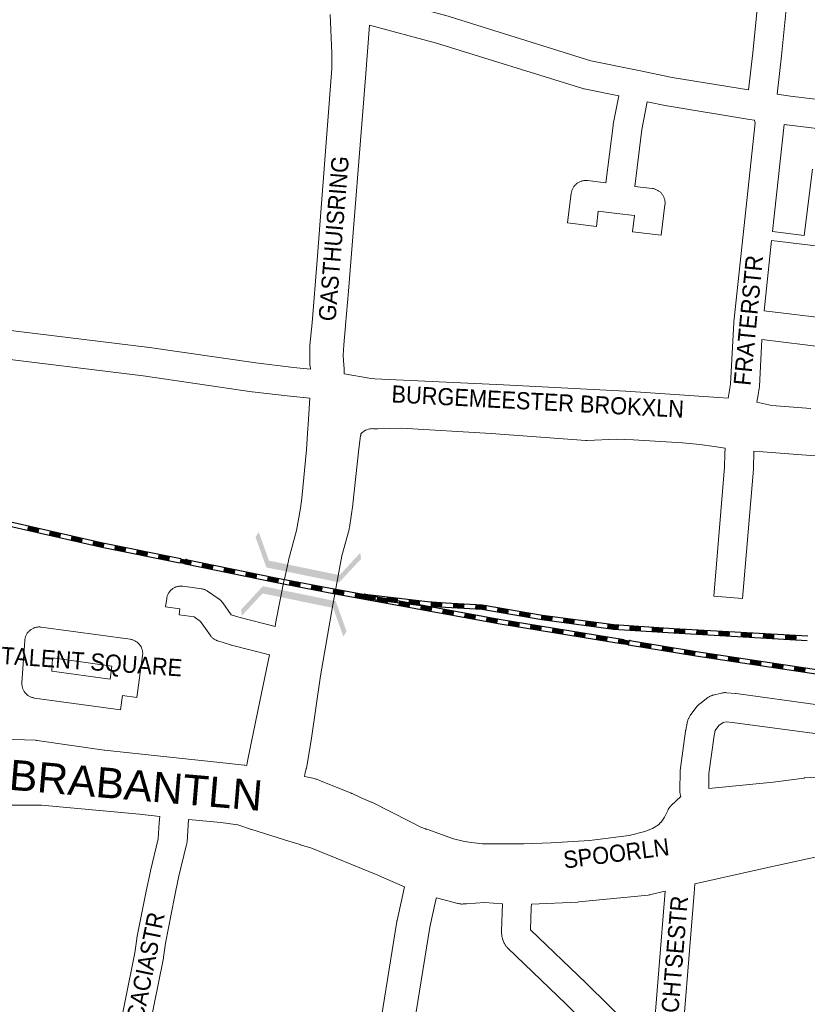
# Model space of a CAD drawing. Header units: metres. Extents: x 123819 to 142731, y 393440 to 405763.
# Tile 188 of 256: x 133383 to 133737, y 396775 to 397218. Entities that reach past the tile are written whole.
import ezdxf
from ezdxf.enums import TextEntityAlignment as Align

# ---------------------------------------------------------------- set-up
doc = ezdxf.new("R2010")
doc.units = ezdxf.units.M
doc.header["$MEASUREMENT"] = 0
for name, color, linetype, lineweight in [('gs-anno-wegen algemeen tekst', 7, 'Continuous', 0), ('gs-knt-aanvullende hoofdweg', 7, 'Continuous', 0), ('gs-knt-paden', 7, 'Continuous', 0), ('gs-knt-spoorlijn', 7, 'Continuous', 30), ('gs-knt-wegen algemeen', 7, 'Continuous', 0), ('gs-symb-viaduct', 7, 'Continuous', 0)]:
    doc.layers.add(name, color=color, linetype=linetype, lineweight=lineweight)
doc.styles.add('Style-Arial', font='arial.ttf')

# ---------------------------------------------------------------- blocks, each defined once
blk = doc.blocks.new('gg0-viaduct_64')
at = {"layer": 'gs-symb-viaduct', "linetype": 'Continuous'}
blk.add_hatch(color=7, dxfattribs=at).paths.add_polyline_path([(-5.576, -1.689), (-5.8, -1.4), (-4, 0), (4, 0), (5.8, -1.4), (5.576, -1.689), (3.875, -0.366), (-3.875, -0.366)])
blk = doc.blocks.new('gg0-viaduct_65')
at = {"layer": 'gs-symb-viaduct', "linetype": 'Continuous'}
blk.add_hatch(color=7, dxfattribs=at).paths.add_polyline_path([(-5.576, -1.689), (-5.8, -1.4), (-4, 0), (4, 0), (5.8, -1.4), (5.576, -1.689), (3.875, -0.366), (-3.875, -0.366)])

msp = doc.modelspace()

# ---------------------------------------------------------------- linework, layer by layer
at = {"layer": 'gs-knt-aanvullende hoofdweg', "color": 7, "linetype": 'Continuous', "flags": 128}
for points in [[(133513.93, 397060.83), (133513.9, 397061), (133513.72, 397062.23), (133513.67, 397062.65), (133513.64, 397063.07), (133513.53, 397065.82), (133513.53, 397066.21), (133513.54, 397066.59), (133513.56, 397066.87), (133513.55, 397067.15), (133513.54, 397067.49), (133513.6, 397070.95), (133513.61, 397071.26), (133513.64, 397071.57), (133514.65, 397081.67), (133516.87, 397109.85), (133523.52, 397195.98), (133523.55, 397202.88), (133522.74, 397220.3), (133522.74, 397220.31)], [(133540.35, 397215.5), (133538.54, 397191.77), (133538.54, 397191.74), (133530.93, 397095.87), (133530.93, 397095.83), (133529.63, 397080.55), (133529.62, 397080.44), (133529.61, 397080.34), (133528.92, 397071.7), (133528.61, 397066.92), (133528.92, 397062.67), (133529.02, 397061.33), (133529.03, 397061.14), (133529.03, 397061.1), (133529.04, 397061.04), (133529.04, 397060.76), (133529.03, 397058.8)], [(133497.98, 396945.25), (133498.35, 396947.25), (133498.37, 396947.34), (133502.11, 396966.27), (133502.11, 396966.28), (133502.15, 396966.49), (133504.01, 396974.71), (133504.08, 396974.96), (133507.6, 396988.35), (133509.45, 396998.33), (133510.05, 397002.92), (133512.15, 397024.53), (133512.71, 397034.3), (133512.72, 397034.36), (133512.8, 397035.89), (133512.81, 397035.95), (133513.59, 397047.77)], [(133536.47, 397031.72), (133536.47, 397031.69), (133536.47, 397031.54), (133536.46, 397031.32), (133536.45, 397031.17), (133536.43, 397030.95), (133536.41, 397030.8), (133535.64, 397024.99), (133532.96, 397000.13), (133532.92, 396999.81), (133531.37, 396989.64), (133531.33, 396989.36), (133531.31, 396989.27), (133531.3, 396989.22), (133531.29, 396989.18), (133531.27, 396989.08), (133531.2, 396988.81), (133527.97, 396976.9), (133527.97, 396976.9), (133523.96, 396954.96), (133518.45, 396922.94), (133514.3, 396894.95), (133514.28, 396894.8), (133512.04, 396881.58), (133511.99, 396881.31), (133511.93, 396881.03), (133511.56, 396879.53), (133511.14, 396877.71)], [(133485.24, 396882.72), (133485.48, 396883.93), (133485.48, 396883.95), (133485.78, 396885.41), (133485.78, 396885.42), (133485.79, 396885.44), (133490.37, 396907.99), (133490.38, 396908.03), (133495.48, 396932.46)], [(133314.97, 396893.76), (133342.02, 396894.48), (133342.19, 396894.48), (133342.26, 396894.49), (133364.86, 396894.88), (133365.06, 396894.88), (133365.25, 396894.88), (133390.34, 396894.03), (133390.62, 396894.01), (133390.75, 396894), (133390.8, 396894), (133390.89, 396893.99), (133391.16, 396893.96), (133421.3, 396889.64), (133421.31, 396889.64), (133477.4, 396883.61), (133484.05, 396882.89), (133484.38, 396882.85), (133485.24, 396882.72)], [(133511.14, 396877.71), (133515.66, 396876.8), (133515.99, 396876.72), (133516.33, 396876.63), (133516.66, 396876.52), (133516.99, 396876.4), (133518.4, 396875.82), (133532.19, 396870.22), (133532.38, 396870.14), (133532.56, 396870.06), (133536.61, 396868.15), (133540.88, 396866.39), (133541.15, 396866.28), (133541.41, 396866.15), (133558.56, 396857.47), (133563.51, 396854.97), (133565.49, 396854.22), (133565.73, 396854.15), (133565.78, 396854.14), (133566.08, 396854.04), (133566.12, 396854.02), (133578.11, 396849.76), (133582.5, 396848.7), (133584.94, 396848.21), (133591.08, 396847.56), (133592.89, 396847.49), (133609.76, 396847.45), (133609.78, 396847.45), (133621.92, 396847.9), (133639.13, 396849), (133656.96, 396851.28), (133664.01, 396853.09), (133667.49, 396854.39), (133670.2, 396856.04), (133671.13, 396857.02), (133671.4, 396857.3), (133672.84, 396859.47), (133674.32, 396862.52), (133674.48, 396862.82), (133674.5, 396862.86), (133674.65, 396863.12), (133674.68, 396863.16), (133674.7, 396863.2), (133674.75, 396863.28), (133674.83, 396863.4), (133674.88, 396863.47), (133674.91, 396863.53), (133674.96, 396863.59), (133675.03, 396863.68), (133675.1, 396863.78), (133675.14, 396863.84), (133675.18, 396863.89), (133675.23, 396863.95), (133675.33, 396864.07), (133675.39, 396864.14), (133675.42, 396864.17), (133675.45, 396864.21), (133675.65, 396864.43), (133675.69, 396864.46), (133675.93, 396864.7), (133680.19, 396868.72)], [(133446.17, 396859.84), (133437.17, 396860.87), (133393.03, 396864.91), (133378.91, 396864.91), (133378.71, 396864.91), (133334.38, 396866.07)], [(133556.14, 396828.16), (133547.15, 396832.04), (133544.14, 396833.34), (133514.02, 396845.63), (133509.29, 396847.11), (133509.24, 396847.13), (133504.22, 396848.71), (133504.13, 396848.74), (133487.53, 396853.95), (133487.4, 396853.99), (133481.26, 396856.02), (133473.69, 396857.04), (133459.12, 396858.47)], [(133910.69, 396841.49), (133905.99, 396842.25), (133870.93, 396846.87), (133859.88, 396847.52), (133859.77, 396847.53), (133835.1, 396849.36), (133835.08, 396849.36), (133803.08, 396850.13), (133783.45, 396848.74), (133766.45, 396846.5), (133749.34, 396843.51), (133716.61, 396836.22), (133686.51, 396829.51)], [(133540.8, 396738.98), (133552.7, 396812.64), (133552.74, 396812.85), (133552.78, 396813.07), (133556.14, 396828.16)], [(133570.43, 396823.25), (133570.21, 396822.27), (133567.49, 396810.03), (133555.96, 396738.63)], [(133600.06, 396820.57), (133592.02, 396821.1), (133584.01, 396820.57), (133582.48, 396820.47), (133582.13, 396820.45), (133581.78, 396820.45), (133581.44, 396820.47), (133581.09, 396820.5), (133580.75, 396820.55), (133580.4, 396820.62), (133580.07, 396820.7), (133570.43, 396823.25)], [(133673.19, 396826.29), (133666.68, 396824.66), (133666.33, 396824.58), (133665.96, 396824.52), (133665.6, 396824.47), (133634.45, 396821.37), (133634.03, 396821.34), (133613.08, 396820.42)]]:
    msp.add_lwpolyline(points, dxfattribs=at)
at = {"layer": 'gs-knt-paden', "color": 7, "linetype": 'Continuous', "flags": 128}
for points in [[(133721.44, 397122.72), (133735.67, 397120.98), (133739.31, 397150.77)], [(133801.04, 397076.97), (133804.9, 397108.42), (133737.17, 397116.74), (133721.01, 397118.73)]]:
    msp.add_lwpolyline(points, dxfattribs=at)
at = {"layer": 'gs-knt-spoorlijn', "color": 7, "linetype": 'Continuous'}
for p, q in [((133386.79, 396988.64), (133391.66, 396987.53)), ((133386.83, 396988.84), (133391.71, 396987.73)), ((133386.87, 396989.03), (133391.75, 396987.92)), ((133386.92, 396989.23), (133391.8, 396988.12)), ((133386.96, 396989.42), (133391.84, 396988.31)), ((133387.01, 396989.62), (133391.88, 396988.51)), ((133387.05, 396989.81), (133391.93, 396988.7)), ((133387.1, 396990.01), (133391.97, 396988.9)), ((133387.14, 396990.2), (133392.02, 396989.09)), ((133396.58, 396986.62), (133401.46, 396985.52)), ((133396.63, 396986.82), (133401.5, 396985.71)), ((133396.67, 396987.01), (133401.55, 396985.91)), ((133396.72, 396987.21), (133401.59, 396986.1)), ((133396.76, 396987.4), (133401.64, 396986.3)), ((133396.8, 396987.6), (133401.68, 396986.49)), ((133396.85, 396987.79), (133401.72, 396986.69)), ((133396.89, 396987.99), (133401.77, 396986.88)), ((133396.54, 396986.43), (133401.42, 396985.32)), ((133406.29, 396984.22), (133411.17, 396983.11)), ((133406.34, 396984.41), (133411.21, 396983.31)), ((133406.38, 396984.61), (133411.26, 396983.5)), ((133406.42, 396984.8), (133411.3, 396983.7)), ((133406.47, 396985), (133411.34, 396983.89)), ((133406.51, 396985.19), (133411.39, 396984.09)), ((133406.56, 396985.39), (133411.43, 396984.28)), ((133406.6, 396985.58), (133411.48, 396984.48)), ((133406.65, 396985.78), (133411.52, 396984.67)), ((133416.09, 396982.2), (133420.96, 396981.1)), ((133416.13, 396982.4), (133421.01, 396981.29)), ((133416.18, 396982.59), (133421.05, 396981.49)), ((133416.22, 396982.79), (133421.1, 396981.68)), ((133416.26, 396982.98), (133421.14, 396981.88)), ((133416.31, 396983.18), (133421.19, 396982.07)), ((133416.35, 396983.37), (133421.23, 396982.27)), ((133416.4, 396983.57), (133421.27, 396982.46)), ((133416.04, 396982.01), (133420.92, 396980.9)), ((133425.84, 396979.92), (133430.74, 396978.93)), ((133425.88, 396980.12), (133430.78, 396979.12)), ((133425.92, 396980.31), (133430.82, 396979.32)), ((133425.96, 396980.51), (133430.86, 396979.52)), ((133426, 396980.71), (133430.9, 396979.71)), ((133426.04, 396980.9), (133430.94, 396979.91)), ((133426.08, 396981.1), (133430.98, 396980.1)), ((133426.12, 396981.29), (133431.02, 396980.3)), ((133426.16, 396981.49), (133431.06, 396980.5)), ((133435.64, 396977.93), (133440.54, 396976.94)), ((133435.68, 396978.13), (133440.58, 396977.14)), ((133435.72, 396978.33), (133440.62, 396977.33)), ((133435.76, 396978.52), (133440.66, 396977.53)), ((133435.8, 396978.72), (133440.7, 396977.72)), ((133435.84, 396978.91), (133440.74, 396977.92)), ((133435.88, 396979.11), (133440.78, 396978.12)), ((133435.92, 396979.31), (133440.82, 396978.31)), ((133435.96, 396979.5), (133440.86, 396978.51)), ((133445.44, 396975.95), (133450.34, 396974.95)), ((133445.48, 396976.14), (133450.38, 396975.15)), ((133445.52, 396976.34), (133450.42, 396975.35)), ((133445.56, 396976.54), (133450.46, 396975.54)), ((133445.6, 396976.73), (133450.5, 396975.74)), ((133445.64, 396976.93), (133450.54, 396975.93)), ((133445.68, 396977.12), (133450.58, 396976.13)), ((133445.72, 396977.32), (133450.62, 396976.33)), ((133445.76, 396977.52), (133450.66, 396976.52)), ((133455.24, 396973.96), (133460.14, 396972.97)), ((133455.28, 396974.16), (133460.18, 396973.16)), ((133455.32, 396974.35), (133460.22, 396973.36)), ((133455.36, 396974.55), (133460.26, 396973.55)), ((133455.4, 396974.74), (133460.3, 396973.75)), ((133455.44, 396974.94), (133460.34, 396973.95)), ((133455.48, 396975.14), (133460.38, 396974.14)), ((133455.52, 396975.33), (133460.42, 396974.34)), ((133455.56, 396975.53), (133460.46, 396974.53)), ((133465.32, 396973.35), (133470.22, 396972.35)), ((133465.36, 396973.54), (133470.26, 396972.55)), ((133465.04, 396971.97), (133469.94, 396970.98)), ((133465.08, 396972.17), (133469.98, 396971.18)), ((133465.12, 396972.37), (133470.02, 396971.37)), ((133465.16, 396972.56), (133470.06, 396971.57)), ((133465.2, 396972.76), (133470.1, 396971.76)), ((133465.24, 396972.95), (133470.14, 396971.96)), ((133465.28, 396973.15), (133470.18, 396972.16)), ((133474.85, 396969.99), (133479.75, 396968.99)), ((133474.88, 396970.18), (133479.79, 396969.19)), ((133474.92, 396970.38), (133479.83, 396969.39)), ((133474.96, 396970.57), (133479.86, 396969.58)), ((133475, 396970.77), (133479.9, 396969.78)), ((133475.04, 396970.97), (133479.94, 396969.97)), ((133475.08, 396971.16), (133479.98, 396970.17)), ((133475.12, 396971.36), (133480.02, 396970.37)), ((133475.16, 396971.55), (133480.06, 396970.56)), ((133484.84, 396968.98), (133489.74, 396967.99)), ((133484.88, 396969.18), (133489.78, 396968.18)), ((133484.92, 396969.37), (133489.82, 396968.38)), ((133484.96, 396969.57), (133489.86, 396968.57)), ((133484.65, 396968), (133489.55, 396967.01)), ((133484.69, 396968.2), (133489.59, 396967.2)), ((133484.73, 396968.39), (133489.63, 396967.4)), ((133484.77, 396968.59), (133489.67, 396967.59)), ((133484.8, 396968.78), (133489.71, 396967.79)), ((133494.45, 396966.01), (133499.35, 396965.02)), ((133494.49, 396966.21), (133499.39, 396965.22)), ((133494.53, 396966.4), (133499.43, 396965.41)), ((133494.57, 396966.6), (133499.47, 396965.61)), ((133494.61, 396966.8), (133499.51, 396965.8)), ((133494.65, 396966.99), (133499.55, 396966)), ((133494.68, 396967.19), (133499.59, 396966.2)), ((133494.72, 396967.38), (133499.62, 396966.39)), ((133494.76, 396967.58), (133499.66, 396966.59)), ((133504.34, 396964.48), (133509.25, 396963.54)), ((133504.38, 396964.68), (133509.29, 396963.74)), ((133504.42, 396964.88), (133509.33, 396963.93)), ((133504.46, 396965.07), (133509.37, 396964.13)), ((133504.49, 396965.27), (133509.41, 396964.33)), ((133504.53, 396965.47), (133509.44, 396964.52)), ((133504.57, 396965.66), (133509.48, 396964.72)), ((133504.27, 396964.09), (133509.18, 396963.15)), ((133504.31, 396964.29), (133509.22, 396963.35)), ((133514.09, 396962.21), (133519, 396961.27)), ((133514.13, 396962.4), (133519.04, 396961.46)), ((133514.17, 396962.6), (133519.08, 396961.66)), ((133514.2, 396962.8), (133519.11, 396961.85)), ((133514.24, 396962.99), (133519.15, 396962.05)), ((133514.28, 396963.19), (133519.19, 396962.25)), ((133514.32, 396963.39), (133519.23, 396962.44)), ((133514.35, 396963.58), (133519.26, 396962.64)), ((133514.39, 396963.78), (133519.3, 396962.84)), ((133523.92, 396960.32), (133528.83, 396959.42)), ((133523.95, 396960.52), (133528.87, 396959.62)), ((133523.99, 396960.71), (133528.91, 396959.81)), ((133524.02, 396960.91), (133528.94, 396960.01)), ((133524.06, 396961.11), (133528.98, 396960.21)), ((133524.1, 396961.3), (133529.02, 396960.4)), ((133524.13, 396961.5), (133529.05, 396960.6)), ((133524.17, 396961.7), (133529.09, 396960.8)), ((133524.21, 396961.89), (133529.12, 396960.99)), ((133534.04, 396960.09), (133538.96, 396959.19)), ((133533.75, 396958.52), (133538.67, 396957.62)), ((133533.79, 396958.71), (133538.71, 396957.81)), ((133533.83, 396958.91), (133538.74, 396958.01)), ((133533.86, 396959.11), (133538.78, 396958.21)), ((133533.9, 396959.3), (133538.82, 396958.4)), ((133533.93, 396959.5), (133538.85, 396958.6)), ((133533.97, 396959.7), (133538.89, 396958.8)), ((133534.01, 396959.89), (133538.92, 396958.99)), ((133538.08, 396957.89), (133543.04, 396957.31)), ((133538.1, 396958.09), (133543.07, 396957.51)), ((133538.12, 396958.29), (133543.09, 396957.7)), ((133538.15, 396958.49), (133543.11, 396957.9)), ((133538.17, 396958.69), (133543.14, 396958.1)), ((133538.19, 396958.88), (133543.16, 396958.3)), ((133538.22, 396959.08), (133543.18, 396958.5)), ((133538.24, 396959.28), (133543.21, 396958.7)), ((133538.26, 396959.48), (133543.23, 396958.9)), ((133543.59, 396956.72), (133548.51, 396955.81)), ((133543.63, 396956.91), (133548.54, 396956.01)), ((133543.66, 396957.11), (133548.58, 396956.21)), ((133543.7, 396957.31), (133548.62, 396956.4)), ((133543.73, 396957.5), (133548.65, 396956.6)), ((133543.77, 396957.7), (133548.69, 396956.8)), ((133543.81, 396957.9), (133548.72, 396956.99)), ((133543.84, 396958.09), (133548.76, 396957.19)), ((133543.88, 396958.29), (133548.8, 396957.39)), ((133548.01, 396956.72), (133552.98, 396956.14)), ((133548.03, 396956.92), (133553, 396956.34)), ((133548.06, 396957.12), (133553.02, 396956.54)), ((133548.08, 396957.32), (133553.05, 396956.74)), ((133548.1, 396957.52), (133553.07, 396956.93)), ((133548.13, 396957.72), (133553.09, 396957.13)), ((133548.15, 396957.92), (133553.12, 396957.33)), ((133548.17, 396958.11), (133553.14, 396957.53)), ((133548.2, 396958.31), (133553.16, 396957.73)), ((133553.57, 396955.7), (133558.49, 396954.8)), ((133553.61, 396955.9), (133558.52, 396955)), ((133553.64, 396956.09), (133558.56, 396955.19)), ((133553.68, 396956.29), (133558.6, 396955.39)), ((133553.71, 396956.49), (133558.63, 396955.59)), ((133557.96, 396955.76), (133562.93, 396955.17)), ((133557.99, 396955.95), (133562.95, 396955.37)), ((133558.01, 396956.15), (133562.98, 396955.57)), ((133558.03, 396956.35), (133563, 396955.77)), ((133558.06, 396956.55), (133563.02, 396955.97)), ((133558.08, 396956.75), (133563.05, 396956.16)), ((133558.1, 396956.95), (133563.07, 396956.36)), ((133558.13, 396957.15), (133563.09, 396956.56)), ((133568, 396955.67), (133572.99, 396955.35)), ((133568.01, 396955.87), (133573, 396955.55)), ((133568.03, 396956.07), (133573.01, 396955.75)), ((133553.43, 396954.91), (133558.34, 396954.01)), ((133553.46, 396955.11), (133558.38, 396954.21)), ((133553.5, 396955.31), (133558.42, 396954.41)), ((133553.53, 396955.5), (133558.45, 396954.6)), ((133557.94, 396955.56), (133562.91, 396954.97)), ((133563.26, 396953.11), (133568.18, 396952.21)), ((133563.3, 396953.31), (133568.22, 396952.41)), ((133563.33, 396953.5), (133568.25, 396952.6)), ((133563.37, 396953.7), (133568.29, 396952.8)), ((133563.41, 396953.9), (133568.32, 396953)), ((133563.44, 396954.09), (133568.36, 396953.19)), ((133563.48, 396954.29), (133568.4, 396953.39)), ((133563.51, 396954.49), (133568.43, 396953.59)), ((133563.55, 396954.68), (133568.47, 396953.78)), ((133567.92, 396954.47), (133572.91, 396954.15)), ((133567.94, 396954.67), (133572.93, 396954.35)), ((133567.95, 396954.87), (133572.94, 396954.55)), ((133567.96, 396955.07), (133572.95, 396954.75)), ((133567.97, 396955.27), (133572.96, 396954.95)), ((133567.99, 396955.47), (133572.98, 396955.15)), ((133573.1, 396951.31), (133578.02, 396950.41)), ((133573.13, 396951.5), (133578.05, 396950.6)), ((133573.17, 396951.7), (133578.09, 396950.8)), ((133573.21, 396951.9), (133578.12, 396951)), ((133573.24, 396952.1), (133578.16, 396951.19)), ((133573.28, 396952.29), (133578.2, 396951.39)), ((133573.31, 396952.49), (133578.23, 396951.59)), ((133573.35, 396952.69), (133578.27, 396951.78)), ((133573.39, 396952.88), (133578.3, 396951.98)), ((133577.91, 396953.85), (133582.9, 396953.57)), ((133577.92, 396954.05), (133582.91, 396953.77)), ((133577.93, 396954.25), (133582.92, 396953.97)), ((133577.94, 396954.45), (133582.94, 396954.17)), ((133577.96, 396954.65), (133582.95, 396954.37)), ((133577.97, 396954.85), (133582.96, 396954.57)), ((133577.98, 396955.05), (133582.97, 396954.76)), ((133577.99, 396955.25), (133582.98, 396954.96)), ((133578, 396955.45), (133582.99, 396955.16)), ((133587.89, 396953.28), (133592.88, 396952.99)), ((133587.9, 396953.48), (133592.9, 396953.19)), ((133587.92, 396953.68), (133592.91, 396953.39)), ((133587.93, 396953.88), (133592.92, 396953.59)), ((133587.94, 396954.08), (133592.93, 396953.79)), ((133587.95, 396954.28), (133592.94, 396953.99)), ((133587.96, 396954.48), (133592.95, 396954.19)), ((133587.97, 396954.68), (133592.96, 396954.39)), ((133587.98, 396954.88), (133592.98, 396954.59)), ((133597.69, 396951.92), (133602.62, 396951.07)), ((133597.73, 396952.12), (133602.66, 396951.27)), ((133597.76, 396952.32), (133602.69, 396951.47)), ((133597.8, 396952.51), (133602.72, 396951.66)), ((133597.83, 396952.71), (133602.76, 396951.86)), ((133597.86, 396952.91), (133602.79, 396952.06)), ((133597.9, 396953.1), (133602.83, 396952.25)), ((133597.93, 396953.3), (133602.86, 396952.45)), ((133597.97, 396953.5), (133602.89, 396952.65)), ((133607.72, 396951.21), (133612.65, 396950.36)), ((133607.75, 396951.4), (133612.68, 396950.55)), ((133607.79, 396951.6), (133612.71, 396950.75)), ((133607.82, 396951.8), (133612.75, 396950.95)), ((133582.93, 396949.51), (133587.85, 396948.6)), ((133582.97, 396949.7), (133587.89, 396948.8)), ((133583.01, 396949.9), (133587.92, 396949)), ((133583.04, 396950.1), (133587.96, 396949.19)), ((133583.08, 396950.29), (133588, 396949.39)), ((133583.11, 396950.49), (133588.03, 396949.59)), ((133583.15, 396950.69), (133588.07, 396949.78)), ((133583.19, 396950.88), (133588.1, 396949.98)), ((133583.22, 396951.08), (133588.14, 396950.18)), ((133592.77, 396947.7), (133597.69, 396946.8)), ((133592.81, 396947.9), (133597.72, 396947)), ((133592.84, 396948.1), (133597.76, 396947.2)), ((133592.88, 396948.29), (133597.8, 396947.39)), ((133592.91, 396948.49), (133597.83, 396947.59)), ((133592.95, 396948.69), (133597.87, 396947.79)), ((133592.99, 396948.88), (133597.9, 396947.98)), ((133593.02, 396949.08), (133597.94, 396948.18)), ((133593.06, 396949.28), (133597.98, 396948.38)), ((133602.77, 396946.77), (133607.7, 396945.96)), ((133602.8, 396946.97), (133607.73, 396946.16)), ((133602.83, 396947.16), (133607.76, 396946.36)), ((133602.86, 396947.36), (133607.8, 396946.55)), ((133602.89, 396947.56), (133607.83, 396946.75)), ((133607.55, 396950.22), (133612.48, 396949.37)), ((133607.58, 396950.42), (133612.51, 396949.57)), ((133607.62, 396950.62), (133612.54, 396949.76)), ((133607.65, 396950.81), (133612.58, 396949.96)), ((133607.68, 396951.01), (133612.61, 396950.16)), ((133617.43, 396948.5), (133622.39, 396947.85)), ((133617.46, 396948.7), (133622.42, 396948.04)), ((133617.48, 396948.9), (133622.44, 396948.24)), ((133617.51, 396949.09), (133622.47, 396948.44)), ((133617.54, 396949.29), (133622.49, 396948.64)), ((133617.56, 396949.49), (133622.52, 396948.84)), ((133617.59, 396949.69), (133622.55, 396949.04)), ((133617.61, 396949.89), (133622.57, 396949.23)), ((133617.64, 396950.09), (133622.6, 396949.43)), ((133627.35, 396947.19), (133632.3, 396946.54)), ((133627.37, 396947.39), (133632.33, 396946.74)), ((133627.4, 396947.59), (133632.36, 396946.93)), ((133627.42, 396947.79), (133632.38, 396947.13)), ((133627.45, 396947.98), (133632.41, 396947.33)), ((133627.48, 396948.18), (133632.43, 396947.53)), ((133627.5, 396948.38), (133632.46, 396947.73)), ((133627.53, 396948.58), (133632.49, 396947.93)), ((133627.56, 396948.78), (133632.51, 396948.12)), ((133637.39, 396946.88), (133642.35, 396946.22)), ((133637.42, 396947.07), (133642.37, 396946.42)), ((133637.44, 396947.27), (133642.4, 396946.62)), ((133637.47, 396947.47), (133642.43, 396946.82)), ((133602.64, 396945.98), (133607.57, 396945.17)), ((133602.67, 396946.18), (133607.6, 396945.37)), ((133602.7, 396946.38), (133607.63, 396945.57)), ((133602.73, 396946.57), (133607.67, 396945.76)), ((133612.5, 396944.36), (133617.44, 396943.55)), ((133612.54, 396944.56), (133617.47, 396943.75)), ((133612.57, 396944.76), (133617.5, 396943.95)), ((133612.6, 396944.96), (133617.54, 396944.15)), ((133612.63, 396945.15), (133617.57, 396944.34)), ((133612.67, 396945.35), (133617.6, 396944.54)), ((133612.7, 396945.55), (133617.63, 396944.74)), ((133612.73, 396945.74), (133617.66, 396944.94)), ((133612.76, 396945.94), (133617.7, 396945.13)), ((133622.37, 396942.75), (133627.31, 396941.94)), ((133622.4, 396942.94), (133627.34, 396942.13)), ((133622.44, 396943.14), (133627.37, 396942.33)), ((133622.47, 396943.34), (133627.4, 396942.53)), ((133622.5, 396943.54), (133627.44, 396942.73)), ((133622.53, 396943.73), (133627.47, 396942.92)), ((133622.57, 396943.93), (133627.5, 396943.12)), ((133622.6, 396944.13), (133627.53, 396943.32)), ((133622.63, 396944.32), (133627.57, 396943.52)), ((133632.44, 396942.31), (133637.37, 396941.5)), ((133632.47, 396942.51), (133637.4, 396941.7)), ((133632.5, 396942.71), (133637.43, 396941.9)), ((133637.26, 396945.88), (133642.22, 396945.23)), ((133637.29, 396946.08), (133642.24, 396945.43)), ((133637.31, 396946.28), (133642.27, 396945.63)), ((133637.34, 396946.48), (133642.3, 396945.83)), ((133637.36, 396946.68), (133642.32, 396946.02)), ((133647.17, 396944.58), (133652.13, 396943.92)), ((133647.2, 396944.78), (133652.16, 396944.12)), ((133647.23, 396944.97), (133652.18, 396944.32)), ((133647.25, 396945.17), (133652.21, 396944.52)), ((133647.28, 396945.37), (133652.24, 396944.72)), ((133647.31, 396945.57), (133652.26, 396944.91)), ((133647.33, 396945.77), (133652.29, 396945.11)), ((133647.36, 396945.97), (133652.31, 396945.31)), ((133647.38, 396946.16), (133652.34, 396945.51)), ((133657.19, 396943.75), (133662.18, 396943.44)), ((133657.2, 396943.95), (133662.19, 396943.64)), ((133657.22, 396944.15), (133662.21, 396943.84)), ((133657.23, 396944.35), (133662.22, 396944.04)), ((133657.24, 396944.55), (133662.23, 396944.24)), ((133657.25, 396944.75), (133662.24, 396944.44)), ((133657.27, 396944.95), (133662.26, 396944.64)), ((133657.28, 396945.15), (133662.27, 396944.84)), ((133657.29, 396945.35), (133662.28, 396945.04)), ((133667.17, 396943.13), (133672.16, 396942.81)), ((133667.18, 396943.33), (133672.17, 396943.01)), ((133667.2, 396943.53), (133672.19, 396943.21)), ((133667.21, 396943.73), (133672.2, 396943.41)), ((133667.22, 396943.93), (133672.21, 396943.61)), ((133667.23, 396944.12), (133672.22, 396943.81)), ((133667.25, 396944.32), (133672.24, 396944.01)), ((133667.26, 396944.52), (133672.25, 396944.21)), ((133667.27, 396944.72), (133672.26, 396944.41)), ((133677.16, 396942.5), (133682.15, 396942.22)), ((133677.17, 396942.7), (133682.16, 396942.42)), ((133677.18, 396942.9), (133682.17, 396942.62)), ((133677.19, 396943.1), (133682.18, 396942.82)), ((133677.2, 396943.3), (133682.19, 396943.02)), ((133677.21, 396943.5), (133682.21, 396943.22)), ((133677.22, 396943.7), (133682.22, 396943.42)), ((133677.24, 396943.9), (133682.23, 396943.62)), ((133677.25, 396944.1), (133682.24, 396943.82)), ((133687.16, 396942.34), (133692.16, 396942.05)), ((133687.18, 396942.54), (133692.17, 396942.25)), ((133687.19, 396942.73), (133692.18, 396942.45)), ((133687.2, 396942.93), (133692.19, 396942.65)), ((133687.21, 396943.13), (133692.2, 396942.85)), ((133687.22, 396943.33), (133692.21, 396943.05)), ((133687.23, 396943.53), (133692.22, 396943.25)), ((133697.18, 396942.37), (133702.17, 396942.09)), ((133697.19, 396942.57), (133702.19, 396942.29)), ((133697.2, 396942.77), (133702.2, 396942.49)), ((133697.22, 396942.97), (133702.21, 396942.69)), ((133707.2, 396942.4), (133712.19, 396942.12)), ((133632.24, 396941.13), (133637.18, 396940.32)), ((133632.27, 396941.33), (133637.21, 396940.52)), ((133632.31, 396941.52), (133637.24, 396940.71)), ((133632.34, 396941.72), (133637.27, 396940.91)), ((133632.37, 396941.92), (133637.3, 396941.11)), ((133632.4, 396942.12), (133637.34, 396941.31)), ((133642.11, 396939.51), (133647.04, 396938.7)), ((133642.14, 396939.71), (133647.08, 396938.9)), ((133642.17, 396939.91), (133647.11, 396939.1)), ((133642.21, 396940.1), (133647.14, 396939.29)), ((133642.24, 396940.3), (133647.17, 396939.49)), ((133642.27, 396940.5), (133647.21, 396939.69)), ((133642.3, 396940.7), (133647.24, 396939.89)), ((133642.34, 396940.89), (133647.27, 396940.08)), ((133642.37, 396941.09), (133647.3, 396940.28)), ((133651.98, 396937.89), (133656.91, 396937.09)), ((133652.01, 396938.09), (133656.94, 396937.28)), ((133652.04, 396938.29), (133656.98, 396937.48)), ((133652.07, 396938.49), (133657.01, 396937.68)), ((133652.11, 396938.68), (133657.04, 396937.87)), ((133652.14, 396938.88), (133657.07, 396938.07)), ((133652.17, 396939.08), (133657.11, 396938.27)), ((133652.2, 396939.28), (133657.14, 396938.47)), ((133652.24, 396939.47), (133657.17, 396938.66)), ((133687.14, 396941.94), (133692.13, 396941.65)), ((133687.15, 396942.14), (133692.14, 396941.85)), ((133697.13, 396941.37), (133702.12, 396941.09)), ((133697.14, 396941.57), (133702.13, 396941.29)), ((133697.15, 396941.77), (133702.14, 396941.49)), ((133697.16, 396941.97), (133702.15, 396941.69)), ((133697.17, 396942.17), (133702.16, 396941.89)), ((133707.11, 396940.81), (133712.1, 396940.52)), ((133707.12, 396941.01), (133712.11, 396940.72)), ((133707.13, 396941.21), (133712.12, 396940.92)), ((133707.14, 396941.41), (133712.14, 396941.12)), ((133707.15, 396941.61), (133712.15, 396941.32)), ((133707.17, 396941.81), (133712.16, 396941.52)), ((133707.18, 396942.01), (133712.17, 396941.72)), ((133707.19, 396942.2), (133712.18, 396941.92)), ((133717.09, 396940.24), (133722.09, 396939.96)), ((133717.1, 396940.44), (133722.1, 396940.16)), ((133717.12, 396940.64), (133722.11, 396940.36)), ((133717.13, 396940.84), (133722.12, 396940.56)), ((133717.14, 396941.04), (133722.13, 396940.76)), ((133717.15, 396941.24), (133722.14, 396940.96)), ((133717.16, 396941.44), (133722.15, 396941.16)), ((133717.17, 396941.64), (133722.16, 396941.36)), ((133717.18, 396941.84), (133722.18, 396941.56)), ((133727.08, 396939.68), (133732.07, 396939.4)), ((133727.09, 396939.88), (133732.08, 396939.6)), ((133727.1, 396940.08), (133732.09, 396939.8)), ((133727.11, 396940.28), (133732.1, 396939.99)), ((133727.12, 396940.48), (133732.11, 396940.19)), ((133727.13, 396940.68), (133732.13, 396940.39)), ((133727.15, 396940.88), (133732.14, 396940.59)), ((133727.16, 396941.08), (133732.15, 396940.79)), ((133727.17, 396941.28), (133732.16, 396940.99)), ((133661.85, 396936.28), (133666.78, 396935.47)), ((133661.88, 396936.47), (133666.81, 396935.67)), ((133661.91, 396936.67), (133666.84, 396935.86)), ((133661.94, 396936.87), (133666.88, 396936.06)), ((133661.98, 396937.07), (133666.91, 396936.26)), ((133662.01, 396937.26), (133666.94, 396936.45)), ((133662.04, 396937.46), (133666.97, 396936.65)), ((133662.07, 396937.66), (133667.01, 396936.85)), ((133662.1, 396937.86), (133667.04, 396937.05)), ((133671.71, 396934.66), (133676.65, 396933.85)), ((133671.75, 396934.86), (133676.68, 396934.05)), ((133671.78, 396935.05), (133676.71, 396934.25)), ((133671.81, 396935.25), (133676.75, 396934.44)), ((133671.84, 396935.45), (133676.78, 396934.64)), ((133671.88, 396935.65), (133676.81, 396934.84)), ((133671.91, 396935.84), (133676.84, 396935.04)), ((133671.94, 396936.04), (133676.87, 396935.23)), ((133671.97, 396936.24), (133676.91, 396935.43)), ((133681.68, 396933.63), (133686.61, 396932.83)), ((133681.71, 396933.83), (133686.65, 396933.02)), ((133681.74, 396934.03), (133686.68, 396933.22)), ((133681.78, 396934.23), (133686.71, 396933.42)), ((133681.81, 396934.42), (133686.74, 396933.62)), ((133681.84, 396934.62), (133686.78, 396933.81)), ((133681.58, 396933.04), (133686.52, 396932.23)), ((133681.62, 396933.24), (133686.55, 396932.43)), ((133681.65, 396933.44), (133686.58, 396932.63)), ((133691.47, 396931.48), (133696.42, 396930.74)), ((133691.5, 396931.68), (133696.44, 396930.94)), ((133691.53, 396931.88), (133696.47, 396931.13)), ((133691.56, 396932.07), (133696.5, 396931.33)), ((133691.59, 396932.27), (133696.53, 396931.53)), ((133691.62, 396932.47), (133696.56, 396931.73)), ((133691.65, 396932.67), (133696.59, 396931.92)), ((133691.68, 396932.87), (133696.62, 396932.12)), ((133691.71, 396933.06), (133696.65, 396932.32)), ((133701.36, 396929.99), (133706.3, 396929.25)), ((133701.39, 396930.19), (133706.33, 396929.45)), ((133701.42, 396930.39), (133706.36, 396929.65)), ((133701.45, 396930.59), (133706.39, 396929.84)), ((133701.48, 396930.79), (133706.42, 396930.04)), ((133701.51, 396930.98), (133706.45, 396930.24)), ((133701.54, 396931.18), (133706.48, 396930.44)), ((133701.57, 396931.38), (133706.51, 396930.63)), ((133701.6, 396931.58), (133706.54, 396930.83)), ((133711.34, 396929.1), (133716.28, 396928.36)), ((133711.37, 396929.3), (133716.31, 396928.55)), ((133711.4, 396929.5), (133716.34, 396928.75)), ((133711.43, 396929.69), (133716.37, 396928.95)), ((133711.46, 396929.89), (133716.4, 396929.15)), ((133711.49, 396930.09), (133716.43, 396929.34)), ((133711.25, 396928.51), (133716.19, 396927.76)), ((133711.28, 396928.7), (133716.22, 396927.96)), ((133711.31, 396928.9), (133716.25, 396928.16)), ((133721.14, 396927.02), (133726.08, 396926.28)), ((133721.17, 396927.22), (133726.11, 396926.47)), ((133721.2, 396927.41), (133726.14, 396926.67)), ((133721.23, 396927.61), (133726.17, 396926.87)), ((133721.26, 396927.81), (133726.2, 396927.07)), ((133721.29, 396928.01), (133726.23, 396927.26)), ((133721.32, 396928.21), (133726.26, 396927.46)), ((133721.35, 396928.4), (133726.29, 396927.66)), ((133721.37, 396928.6), (133726.32, 396927.86)), ((133731.03, 396925.53), (133735.97, 396924.79)), ((133731.06, 396925.73), (133736, 396924.99)), ((133731.09, 396925.93), (133736.03, 396925.18)), ((133731.11, 396926.12), (133736.06, 396925.38)), ((133731.14, 396926.32), (133736.09, 396925.58)), ((133731.17, 396926.52), (133736.12, 396925.78)), ((133731.2, 396926.72), (133736.15, 396925.97)), ((133731.23, 396926.92), (133736.18, 396926.17)), ((133731.26, 396927.11), (133736.21, 396926.37))]:
    msp.add_line(p, q, dxfattribs=at)
at = {"layer": 'gs-knt-spoorlijn', "color": 7, "linetype": 'Continuous', "flags": 128}
for points in [[(133260.25, 397018.6), (133349.16, 396996.98), (133420.17, 396980.88), (133455.15, 396973.79)], [(133260.73, 397020.54), (133349.62, 396998.92), (133420.59, 396982.83), (133455.63, 396975.73)], [(133457.6, 396973.29), (133497.93, 396965.11), (133524.22, 396960.07), (133598.21, 396946.51), (133654.32, 396937.32)], [(133458.08, 396975.23), (133498.32, 396967.08), (133524.58, 396962.04), (133598.56, 396948.48), (133654.8, 396939.27)], [(133538.04, 396957.71), (133566.29, 396954.39), (133574.59, 396953.86), (133590.79, 396952.92), (133617.79, 396948.26), (133649.95, 396944.02), (133676.91, 396942.33), (133736.97, 396938.93)], [(133538.27, 396959.69), (133566.47, 396956.38), (133574.71, 396955.85), (133591.02, 396954.91), (133618.09, 396950.24), (133650.15, 396946.01), (133677.03, 396944.32), (133737.21, 396940.92)], [(133657.26, 396938.86), (133687.31, 396933.94), (133769.13, 396921.63), (133855.09, 396909.51)], [(133656.78, 396936.91), (133687, 396931.96), (133768.84, 396919.65), (133854.61, 396907.56)]]:
    msp.add_lwpolyline(points, dxfattribs=at)
at = {"layer": 'gs-knt-spoorlijn', "color": 7, "linetype": 'Continuous'}
for p in [(133457.6, 396973.29), (133458.08, 396975.23), (133538.04, 396957.71), (133538.27, 396959.69), (133657.26, 396938.86), (133656.78, 396936.91)]:
    msp.add_point(p, dxfattribs=at)
at = {"layer": 'gs-knt-wegen algemeen', "color": 7, "linetype": 'Continuous', "flags": 128}
for points in [[(133710.57, 397186.37), (133712.51, 397203.06), (133726.79, 397345.77)], [(133739.12, 397338.16), (133725.46, 397201.71), (133725.44, 397201.61), (133723.45, 397184.41)], [(133541.35, 397228.71), (133574.05, 397219.95), (133574.3, 397219.88), (133639.81, 397199.47), (133661.34, 397195.07), (133676.39, 397191.99), (133710.57, 397186.37)], [(133723.45, 397184.41), (133729.52, 397183.49), (133814.72, 397173.18), (133814.73, 397173.17), (133814.74, 397173.17), (133848.76, 397168.97)], [(133701.43, 397047.83), (133702.55, 397054.15), (133703.97, 397081.79), (133704, 397082.14), (133713.57, 397171.61), (133713.37, 397172.6), (133713.3, 397172.77)], [(133726.58, 397170.77), (133721.44, 397122.72)], [(133806.7, 397161.03), (133727.86, 397170.58), (133727.66, 397170.6), (133726.58, 397170.77)], [(133721.01, 397118.73), (133717.63, 397087.12)], [(133717.63, 397087.12), (133747.4, 397083.43), (133801.04, 397076.97)], [(133369.34, 397079.48), (133440.45, 397070.71), (133440.58, 397070.69), (133440.59, 397070.69), (133440.59, 397070.69)], [(133440.59, 397070.69), (133489.35, 397063.61), (133506.19, 397061.62), (133513.93, 397060.83)], [(133716.61, 397074.13), (133715.53, 397053.07), (133715.51, 397052.8), (133715.48, 397052.54), (133715.44, 397052.27), (133714.9, 397049.26), (133714.9, 397049.26), (133714.9, 397049.25), (133714.33, 397046.01)], [(133924.69, 397049.27), (133924.69, 397049.27), (133887.23, 397053.65), (133858.61, 397056.91), (133858.57, 397056.91), (133801.47, 397063.8), (133745.83, 397070.51), (133745.81, 397070.51), (133716.61, 397074.13)], [(133513.59, 397047.77), (133504.81, 397048.67), (133504.71, 397048.68), (133487.73, 397050.69), (133487.57, 397050.72), (133438.79, 397057.79), (133367.8, 397066.55), (133345.7, 397069.16), (133344.51, 397069.26), (133342.69, 397069.07), (133339.69, 397068.46), (133337.04, 397067.75), (133336.48, 397067.59), (133328.57, 397064.35)], [(133529.03, 397058.8), (133541.16, 397056.69), (133542.75, 397056.56), (133600.62, 397053.77), (133600.65, 397053.77), (133655.41, 397050.88), (133655.5, 397050.88), (133697.15, 397048.1), (133701.43, 397047.83)], [(133714.33, 397046.01), (133721.06, 397044.54), (133738.54, 397043.09)], [(133700.09, 397025.36), (133695.13, 397026.06), (133688.69, 397026.98), (133681.02, 397027.75), (133658.98, 397029.04), (133651.24, 397029.32), (133638.22, 397028.79), (133637.98, 397028.78), (133637.74, 397028.79), (133637.49, 397028.8), (133595.02, 397031.87), (133554.78, 397034.36), (133544.01, 397033.97), (133543.72, 397033.97), (133543.44, 397033.98), (133543.16, 397034), (133542.88, 397034.03), (133542.53, 397034.07), (133542.18, 397034.09), (133541.83, 397034.1), (133541.17, 397034.06), (133540.52, 397033.97), (133539.88, 397033.82), (133539.26, 397033.61), (133538.65, 397033.35), (133538.07, 397033.04), (133537.53, 397032.67), (133537.01, 397032.26), (133536.54, 397031.8), (133536.47, 397031.72)], [(133844.04, 397013.45), (133789.41, 397018.07), (133717.01, 397023.74), (133713.07, 397024.04)], [(133397.69, 396925.1), (133423.88, 396921.51), (133424.69, 396927.41), (133398.09, 396931.06), (133397.69, 396925.1)], [(133680.19, 396868.72), (133679.84, 396870.51), (133679.79, 396870.78), (133679.75, 396871.06), (133679.73, 396871.34), (133679.71, 396871.62), (133679.71, 396871.9), (133679.85, 396879.66), (133679.86, 396879.91), (133679.88, 396880.17), (133679.91, 396880.43), (133682.36, 396898.19), (133682.39, 396898.41), (133682.43, 396898.64), (133683.26, 396902.57), (133683.33, 396902.87), (133683.42, 396903.17), (133683.52, 396903.47), (133683.63, 396903.76), (133683.76, 396904.04), (133683.9, 396904.32), (133684.06, 396904.59), (133684.23, 396904.85), (133684.41, 396905.11), (133687.41, 396909.15), (133687.6, 396909.39), (133687.81, 396909.63), (133688.02, 396909.86), (133688.25, 396910.07), (133688.48, 396910.28), (133688.73, 396910.47), (133692.42, 396913.24), (133692.66, 396913.41), (133692.9, 396913.57), (133693.16, 396913.71), (133693.42, 396913.85), (133693.68, 396913.98), (133693.95, 396914.09), (133694.22, 396914.19), (133694.5, 396914.28), (133694.79, 396914.35), (133698.56, 396915.27), (133698.86, 396915.34), (133699.16, 396915.39), (133699.46, 396915.42), (133699.77, 396915.45), (133700.08, 396915.45), (133700.38, 396915.45), (133700.69, 396915.43), (133704.75, 396915.05), (133705.04, 396915.02), (133741.8, 396909.99)], [(133740.37, 396897.04), (133703.42, 396902.1), (133700.58, 396902.36), (133699.16, 396902.02), (133697.29, 396900.62), (133695.71, 396898.49), (133695.22, 396896.18), (133692.86, 396879.04), (133692.86, 396879.03), (133692.86, 396879.03)], [(133692.86, 396879.03), (133692.74, 396872.37), (133721.67, 396875.27), (133735.43, 396877.05), (133735.63, 396877.07), (133735.83, 396877.09), (133748.18, 396877.91)], [(133425.48, 396746.46), (133425.48, 396747.84), (133425.48, 396748.1), (133425.5, 396748.36), (133425.82, 396752.38), (133425.85, 396752.64), (133425.89, 396752.89), (133425.93, 396753.14), (133435.05, 396798.49), (133435.88, 396804.8), (133435.91, 396805), (133435.95, 396805.2), (133440.05, 396826.15), (133440.07, 396826.25), (133441.97, 396835.22), (133442.01, 396835.41), (133445.49, 396849.69), (133445.98, 396857), (133446.17, 396859.84)], [(133459.12, 396858.47), (133458.44, 396848.26), (133458.42, 396847.99), (133458.38, 396847.71), (133458.33, 396847.43), (133458.27, 396847.16), (133454.68, 396832.42), (133452.82, 396823.6), (133448.76, 396802.89), (133447.93, 396796.57), (133447.9, 396796.36), (133447.86, 396796.14), (133438.77, 396750.95), (133438.5, 396747.57), (133438.5, 396745.31)], [(133686.51, 396829.51), (133686.17, 396825.35), (133679.48, 396742.32)], [(133667.48, 396755.5), (133673.19, 396826.29)], [(133660.83, 396743.76), (133628.7, 396775.47), (133602.35, 396800.78), (133602.15, 396800.98), (133601.95, 396801.19), (133601.77, 396801.42), (133601.59, 396801.64), (133601.43, 396801.88), (133601.28, 396802.12), (133601.13, 396802.37), (133601, 396802.63), (133600.88, 396802.89), (133600.77, 396803.16), (133600.16, 396804.78), (133600.06, 396805.06), (133599.97, 396805.34), (133599.9, 396805.63), (133599.84, 396805.92), (133599.79, 396806.21), (133599.76, 396806.5), (133599.67, 396807.47), (133599.65, 396807.74), (133599.64, 396808.01), (133599.65, 396808.28), (133600.06, 396820.57)], [(133613.08, 396820.42), (133613.03, 396818.77), (133612.69, 396808.9), (133637.75, 396784.83), (133637.81, 396784.77), (133667.48, 396755.5)]]:
    msp.add_lwpolyline(points, dxfattribs=at)
for points in [[(133713.3, 397172.77), (133711.13, 397173.09), (133711.02, 397173.1), (133674.15, 397179.17), (133673.9, 397179.21), (133665.14, 397181), (133662.65, 397168.58), (133659.53, 397142.97), (133667.42, 397142), (133667.73, 397141.96), (133668.05, 397141.9), (133668.36, 397141.82), (133668.66, 397141.73), (133668.96, 397141.62), (133669.26, 397141.5), (133669.55, 397141.36), (133669.83, 397141.21), (133670.1, 397141.05), (133670.37, 397140.87), (133670.62, 397140.68), (133670.87, 397140.48), (133671.11, 397140.26), (133671.34, 397140.04), (133671.55, 397139.8), (133671.75, 397139.55), (133671.94, 397139.3), (133672.12, 397139.03), (133672.29, 397138.76), (133672.44, 397138.47), (133672.57, 397138.19), (133672.7, 397137.89), (133672.8, 397137.59), (133672.9, 397137.28), (133672.97, 397136.97), (133673.04, 397136.66), (133673.08, 397136.35), (133673.12, 397136.03), (133673.13, 397135.71), (133673.13, 397135.39), (133673.12, 397135.07), (133673.09, 397134.75), (133671.4, 397120.99, -0.368825), (133671.39, 397120.99), (133658.49, 397122.57, -0.368827), (133658.48, 397122.58), (133659.37, 397129.87), (133651.49, 397130.84), (133643.14, 397131.86), (133642.3, 397124.98, -0.368829), (133642.29, 397124.97), (133629.39, 397126.56, -0.368829), (133629.38, 397126.57), (133631.01, 397139.91), (133631.06, 397140.22), (133631.12, 397140.54), (133631.2, 397140.85), (133631.29, 397141.15), (133631.4, 397141.45), (133631.52, 397141.75), (133631.66, 397142.04), (133631.81, 397142.32), (133631.97, 397142.59), (133632.15, 397142.86), (133632.34, 397143.12), (133632.54, 397143.36), (133632.76, 397143.6), (133632.98, 397143.83), (133633.22, 397144.04), (133633.47, 397144.24), (133633.72, 397144.43), (133633.99, 397144.61), (133634.26, 397144.78), (133634.54, 397144.93), (133634.83, 397145.06), (133635.13, 397145.19), (133635.43, 397145.29), (133635.73, 397145.39), (133636.04, 397145.46), (133636.36, 397145.53), (133636.67, 397145.57), (133636.99, 397145.61), (133637.31, 397145.62), (133637.63, 397145.62), (133637.95, 397145.61), (133638.27, 397145.58), (133646.61, 397144.55), (133649.76, 397170.4), (133649.79, 397170.64), (133649.84, 397170.89), (133652.38, 397183.61), (133636.88, 397186.78), (133636.67, 397186.83), (133636.46, 397186.89), (133636.25, 397186.95), (133570.56, 397207.41), (133540.35, 397215.5)], [(133707.97, 396957.78), (133707.96, 396957.78), (133695.01, 396958.86, -0.38409), (133695, 396958.87), (133699.84, 397016.73), (133700.01, 397022.78), (133700.09, 397025.36)], [(133713.07, 397024.04), (133712.85, 397016.18), (133712.84, 397016), (133712.83, 397015.83), (133712.83, 397015.82), (133712.83, 397015.82), (133707.97, 396957.78, -0.300785), (133707.97, 396957.78)], [(133495.48, 396932.46), (133478.38, 396936.78), (133478.21, 396936.82), (133478.03, 396936.87), (133472.31, 396938.66), (133472.03, 396938.76), (133471.74, 396938.87), (133471.47, 396939), (133471.19, 396939.13), (133470.93, 396939.28), (133470.67, 396939.44), (133470.42, 396939.62), (133470.18, 396939.8), (133469.95, 396940), (133469.72, 396940.2), (133469.51, 396940.42), (133469.31, 396940.65), (133469.12, 396940.88), (133468.94, 396941.13), (133464.49, 396947.44), (133461.58, 396949.45), (133454.86, 396950.38, -0.369602), (133454.85, 396950.39), (133455.22, 396953.07), (133448.79, 396953.96, -0.369603), (133448.78, 396953.97), (133449.3, 396957.71), (133449.35, 396958.03), (133449.42, 396958.34), (133449.5, 396958.65), (133449.59, 396958.95), (133449.71, 396959.25), (133449.83, 396959.54), (133449.97, 396959.83), (133450.13, 396960.11), (133450.3, 396960.38), (133450.48, 396960.65), (133450.67, 396960.9), (133450.88, 396961.14), (133451.09, 396961.38), (133451.32, 396961.6), (133451.56, 396961.81), (133451.81, 396962.01), (133452.07, 396962.2), (133452.34, 396962.37), (133452.62, 396962.53), (133452.9, 396962.68), (133453.19, 396962.81), (133453.49, 396962.93), (133453.79, 396963.03), (133454.1, 396963.12), (133454.41, 396963.2), (133454.72, 396963.25), (133455.04, 396963.3), (133455.36, 396963.32), (133455.68, 396963.33), (133456, 396963.33), (133456.31, 396963.31), (133456.63, 396963.27), (133464.89, 396962.14), (133465.19, 396962.09), (133465.49, 396962.03), (133465.79, 396961.95), (133466.08, 396961.86), (133466.37, 396961.76), (133466.65, 396961.64), (133466.93, 396961.51), (133467.2, 396961.37), (133467.46, 396961.21), (133467.71, 396961.04), (133472.86, 396957.48), (133473.09, 396957.31), (133473.31, 396957.13), (133473.53, 396956.95), (133473.74, 396956.75), (133473.93, 396956.54), (133474.12, 396956.33), (133474.3, 396956.11), (133474.47, 396955.88), (133478.31, 396950.43), (133481.75, 396949.35), (133497.98, 396945.25)], [(133438.47, 396932.08), (133435.89, 396913.29, -0.3696), (133435.88, 396913.28), (133429.45, 396914.16), (133428.57, 396907.73, -0.369602), (133428.56, 396907.72), (133389.9, 396913.03), (133389.59, 396913.08), (133389.28, 396913.15), (133388.98, 396913.23), (133388.68, 396913.32), (133388.38, 396913.43), (133388.09, 396913.55), (133387.81, 396913.69), (133387.53, 396913.84), (133387.26, 396914.01), (133387, 396914.18), (133386.75, 396914.37), (133386.51, 396914.58), (133386.28, 396914.79), (133386.05, 396915.01), (133385.84, 396915.25), (133385.64, 396915.49), (133385.46, 396915.75), (133385.28, 396916.01), (133385.12, 396916.28), (133384.97, 396916.56), (133384.84, 396916.84), (133384.72, 396917.13), (133384.61, 396917.43), (133384.52, 396917.73), (133384.44, 396918.04), (133384.38, 396918.35), (133384.33, 396918.66), (133384.3, 396918.97), (133384.28, 396919.29), (133384.28, 396919.6), (133384.29, 396919.92), (133385.57, 396938.9), (133385.6, 396939.21), (133385.64, 396939.52), (133385.7, 396939.83), (133385.78, 396940.13), (133385.86, 396940.44), (133385.97, 396940.73), (133386.08, 396941.02), (133386.21, 396941.31), (133386.36, 396941.59), (133386.52, 396941.86), (133386.69, 396942.12), (133386.87, 396942.38), (133387.06, 396942.62), (133387.27, 396942.86), (133387.49, 396943.09), (133387.72, 396943.3), (133387.96, 396943.51), (133388.2, 396943.7), (133388.46, 396943.88), (133388.73, 396944.05), (133389, 396944.2), (133389.28, 396944.34), (133389.57, 396944.47), (133389.86, 396944.58), (133390.16, 396944.68), (133390.46, 396944.77), (133390.77, 396944.84), (133391.07, 396944.89), (133391.39, 396944.93), (133391.7, 396944.96), (133392.01, 396944.97), (133392.33, 396944.96), (133392.64, 396944.94), (133392.95, 396944.91), (133432.91, 396939.42), (133433.22, 396939.37), (133433.52, 396939.31), (133433.82, 396939.23), (133434.12, 396939.14), (133434.41, 396939.03), (133434.69, 396938.91), (133434.97, 396938.78), (133435.24, 396938.63), (133435.51, 396938.47), (133435.77, 396938.3), (133436.02, 396938.12), (133436.26, 396937.92), (133436.49, 396937.71), (133436.71, 396937.5), (133436.92, 396937.27), (133437.12, 396937.03), (133437.3, 396936.78), (133437.48, 396936.53), (133437.64, 396936.26), (133437.79, 396935.99), (133437.93, 396935.72), (133438.05, 396935.43), (133438.16, 396935.14), (133438.26, 396934.85), (133438.34, 396934.55), (133438.41, 396934.25), (133438.46, 396933.94), (133438.5, 396933.63), (133438.53, 396933.33), (133438.54, 396933.02), (133438.53, 396932.71), (133438.51, 396932.4), (133438.48, 396932.09), (133438.48, 396932.09), (133438.47, 396932.08)]]:
    msp.add_lwpolyline(points, format="xyb", dxfattribs=at)

# ---------------------------------------------------------------- block references
at = {"layer": 'gs-symb-viaduct', "color": 7, "linetype": 'Continuous', "xscale": 4.174207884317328, "yscale": 8.823114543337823, "zscale": 4.174207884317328}
for name, p, rotation in [('gg0-viaduct_65', (133510.44, 396968.36), 168.388513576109), ('gg0-viaduct_64', (133508.87, 396959.94), 348.3885135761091)]:
    msp.add_blockref(name, p, dxfattribs=dict(at, rotation=rotation))

# ---------------------------------------------------------------- texts
at = {"layer": 'gs-anno-wegen algemeen tekst', "color": 7, "style": 'Style-Arial', "width": 0.909091}
for s, rotation, p in [('GASTHUISRING', 85.3389, (133524.31, 397119.55)), ('FRATERSTR', 84.4796, (133710.51, 397082.78)), ('BURGEMEESTER BROKXLN', 356.98, (133615.97, 397046.3)), ('TALENT SQUARE', 355.9838, (133415.62, 396929.39)), ('SPOORLN', 7.3203, (133651.21, 396843.22)), ('UTRECHTSESTR', 85.1759, (133676.35, 396784.59)), ('ACACIASTR', 78.5856, (133439.18, 396789.16))]:
    msp.add_text(s, height=7.7, rotation=rotation, dxfattribs=at).set_placement(p, align=Align.MIDDLE_CENTER)
at = {"layer": 'gs-anno-wegen algemeen tekst', "color": 7, "linetype": 'Continuous', "style": 'Style-Arial'}
msp.add_text('HART V. BRABANTLN', height=13.6, rotation=355.1816, dxfattribs=at).set_placement((133395.55, 396877.21), align=Align.MIDDLE_CENTER)

doc.saveas('drawing.dxf')
